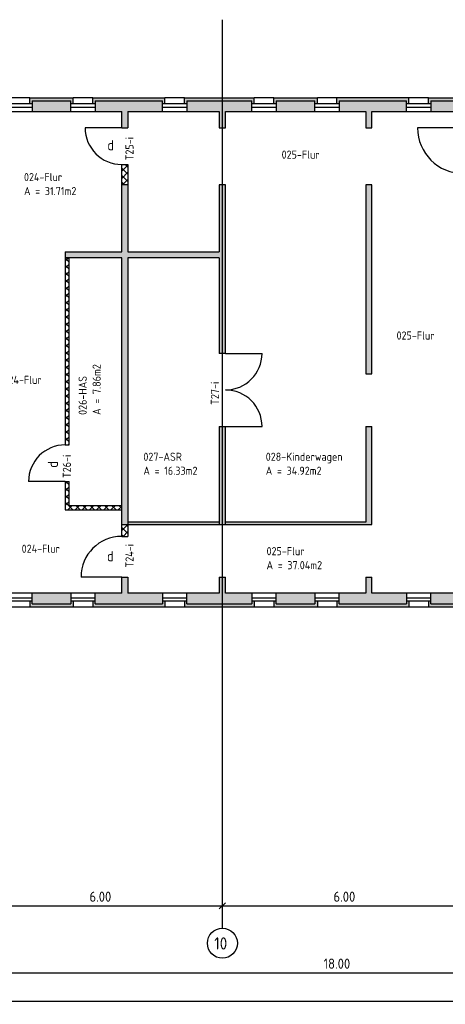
# Model space of a CAD drawing. Extents: x -112620 to -90450, y -13144 to 9644.
# Tile 6 of 34: x -103433 to -102386, y -8152 to -5730. Entities that reach past the tile are written whole.
import ezdxf

# ---------------------------------------------------------------- set-up
doc = ezdxf.new("R2010")
doc.units = 0
doc.header["$LTSCALE"] = 0.5
doc.header["$MEASUREMENT"] = 0
doc.layers.get('0').update_dxf_attribs({"linetype": 'CONTINUOUS'})
doc.layers.get('DEFPOINTS').update_dxf_attribs({"linetype": 'CONTINUOUS'})
for name, color, linetype in [('BEMAS', 30, 'CONTINUOUS'), ('BRAND', 12, 'CONTINUOUS'), ('DÄMM', 41, 'CONTINUOUS'), ('HILFSLINIE', 231, 'CONTINUOUS'), ('RINGB', 104, 'CONTINUOUS'), ('SCHRAFF', 140, 'CONTINUOUS'), ('SCHRAFFB', 254, 'CONTINUOUS'), ('WÄRMEÜBER', 240, 'CONTINUOUS')]:
    doc.layers.add(name, color=color, linetype=linetype)
doc.styles.get("Standard").update_dxf_attribs({"font": 'isocp3.shx', "height": 25})
doc.dimstyles.new('M100', dxfattribs={"dimtxt": 35, "dimasz": 15, "dimexe": 5, "dimexo": 5, "dimgap": 10, "dimtad": 1, "dimlfac": 0.01, "dimzin": 0, "dimtxsty": 'STANDARD', "dimblk1": 'OBLIQUE', "dimblk2": 'OBLIQUE', "dimsah": 1, "dimcen": 2.5, "dimdle": 5, "dimazin": 3, "dimtfac": 1, "dimtmove": 0, "dimatfit": 3, "dimtolj": 1, "dimtzin": 0})
pattern_1 = [(45, (9393.068, 0), (-8.8388348, 8.8388348), []), (135, (9393.068, 0), (-8.8388348, -8.8388348), [])]

# ---------------------------------------------------------------- blocks, each defined once
blk = doc.blocks.new('_OBLIQUE')
at = {"color": 0, "linetype": 'BYBLOCK'}
blk.add_line((-0.5, -0.5), (0.5, 0.5), dxfattribs=at)
blk = doc.blocks.new('*D691')
at = {"color": 0, "linetype": 'BYBLOCK'}
blk.add_line((-112932.6, -7909.5), (-112322.6, -7909.5), dxfattribs=at)
at = {"layer": 'DEFPOINTS', "color": 0, "linetype": 'BYBLOCK'}
for p in [(-112927.6, -7909.5), (-112327.6, -7909.5), (-112327.6, -7909.5)]:
    blk.add_point(p, dxfattribs=at)
at = {"color": 0, "linetype": 'BYBLOCK', "xscale": 15, "yscale": 15, "zscale": 15, "rotation": 180}
blk.add_blockref('_OBLIQUE', (-112927.6, -7909.5), dxfattribs=at)
at = {"color": 0, "linetype": 'BYBLOCK', "xscale": 15, "yscale": 15, "zscale": 15}
blk.add_blockref('_OBLIQUE', (-112327.6, -7909.5), dxfattribs=at)
at = {"color": 0, "linetype": 'BYBLOCK', "insert": (-112627.6, -7887), "char_height": 25, "attachment_point": 5}
blk.add_mtext('\\A1;6.00', dxfattribs=at)
blk = doc.blocks.new('*D692')
at = {"color": 0, "linetype": 'BYBLOCK'}
blk.add_line((-112332.6, -7909.5), (-111722.6, -7909.5), dxfattribs=at)
at = {"layer": 'DEFPOINTS', "color": 0, "linetype": 'BYBLOCK'}
for p in [(-112327.6, -7909.5), (-111727.6, -7909.5), (-111727.6, -7909.5)]:
    blk.add_point(p, dxfattribs=at)
at = {"color": 0, "linetype": 'BYBLOCK', "xscale": 15, "yscale": 15, "zscale": 15, "rotation": 180}
blk.add_blockref('_OBLIQUE', (-112327.6, -7909.5), dxfattribs=at)
at = {"color": 0, "linetype": 'BYBLOCK', "xscale": 15, "yscale": 15, "zscale": 15}
blk.add_blockref('_OBLIQUE', (-111727.6, -7909.5), dxfattribs=at)
at = {"color": 0, "linetype": 'BYBLOCK', "insert": (-112027.6, -7887), "char_height": 25, "attachment_point": 5}
blk.add_mtext('\\A1;6.00', dxfattribs=at)
blk = doc.blocks.new('*D762')
at = {"color": 0, "linetype": 'BYBLOCK'}
blk.add_line((-107238, -4734), (-100511, -4734), dxfattribs=at)
at = {"layer": 'DEFPOINTS', "color": 0, "linetype": 'BYBLOCK'}
for p in [(-107233, -4734), (-100516, -4734), (-100516, -4734)]:
    blk.add_point(p, dxfattribs=at)
at = {"color": 0, "linetype": 'BYBLOCK', "xscale": 15, "yscale": 15, "zscale": 15, "rotation": 180}
blk.add_blockref('_OBLIQUE', (-107233, -4734), dxfattribs=at)
at = {"color": 0, "linetype": 'BYBLOCK', "xscale": 15, "yscale": 15, "zscale": 15}
blk.add_blockref('_OBLIQUE', (-100516, -4734), dxfattribs=at)
at = {"color": 0, "linetype": 'BYBLOCK', "insert": (-103874.5, -4711.5), "char_height": 25, "attachment_point": 5}
blk.add_mtext('\\A1;67.17', dxfattribs=at)
blk = doc.blocks.new('*D760')
at = {"color": 0, "linetype": 'BYBLOCK'}
blk.add_line((-103558, -4664), (-101748, -4664), dxfattribs=at)
at = {"layer": 'DEFPOINTS', "color": 0, "linetype": 'BYBLOCK'}
for p in [(-103553, -4664), (-101753, -4664), (-101753, -4664)]:
    blk.add_point(p, dxfattribs=at)
at = {"color": 0, "linetype": 'BYBLOCK', "xscale": 15, "yscale": 15, "zscale": 15, "rotation": 180}
blk.add_blockref('_OBLIQUE', (-103553, -4664), dxfattribs=at)
at = {"color": 0, "linetype": 'BYBLOCK', "xscale": 15, "yscale": 15, "zscale": 15}
blk.add_blockref('_OBLIQUE', (-101753, -4664), dxfattribs=at)
at = {"color": 0, "linetype": 'BYBLOCK', "insert": (-102653, -4641.5), "char_height": 25, "attachment_point": 5}
blk.add_mtext('\\A1;18.00', dxfattribs=at)

msp = doc.modelspace()

# ---------------------------------------------------------------- hatches: boundary and pattern name
at = {"layer": 'DÄMM'}
for points in [[(-103307.01, -5929.823), (-103307.01, -5936.591), (-103301.01, -5936.591), (-103301.01, -5921.823), (-103408.01, -5921.823), (-103408.01, -5936.591), (-103402.01, -5936.591), (-103402.01, -5929.823)], [(-103082.01, -5929.823), (-103082.01, -5936.591), (-103076.01, -5936.591), (-103076.01, -5921.823), (-103253.01, -5921.823), (-103253.01, -5936.591), (-103247.01, -5936.591), (-103247.01, -5929.823)], [(-102862.01, -5929.823), (-102862.01, -5936.591), (-102856.01, -5936.591), (-102856.01, -5921.823), (-103028.01, -5921.823), (-103028.01, -5936.591), (-103022.01, -5936.591), (-103022.01, -5929.823)], [(-102808.01, -5921.823), (-102808.01, -5936.591), (-102802.01, -5936.591), (-102802.01, -5929.823), (-102707.01, -5929.823), (-102707.01, -5936.591), (-102701.01, -5936.591), (-102701.01, -5921.823)], [(-102482.01, -5929.823), (-102482.01, -5936.591), (-102476.01, -5936.591), (-102476.01, -5921.823), (-102653.01, -5921.823), (-102653.01, -5936.591), (-102647.01, -5936.591), (-102647.01, -5929.823)], [(-102001.01, -5929.823), (-102001.01, -5921.823), (-102428.01, -5921.823), (-102428.01, -5936.591), (-102422.01, -5936.591), (-102422.01, -5929.823)], [(-103301.01, -7160.056), (-103307.01, -7160.056), (-103307.01, -7166.823), (-103402.01, -7166.823), (-103402.01, -7160.056), (-103408.01, -7160.056), (-103408.01, -7174.823), (-103301.01, -7174.823)], [(-103076.01, -7160.056), (-103082.01, -7160.056), (-103082.01, -7166.823), (-103247.01, -7166.823), (-103247.01, -7160.056), (-103253.01, -7160.056), (-103253.01, -7174.823), (-103076.01, -7174.823)], [(-102856.01, -7160.056), (-102862.01, -7160.056), (-102862.01, -7166.823), (-103022.01, -7166.823), (-103022.01, -7160.056), (-103028.01, -7160.056), (-103028.01, -7174.823), (-102856.01, -7174.823)], [(-102701.01, -7160.056), (-102707.01, -7160.056), (-102707.01, -7166.823), (-102802.01, -7166.823), (-102802.01, -7160.056), (-102808.01, -7160.056), (-102808.01, -7174.823), (-102701.01, -7174.823)], [(-102476.01, -7160.056), (-102482.01, -7160.056), (-102482.01, -7166.823), (-102647.01, -7166.823), (-102647.01, -7160.056), (-102653.01, -7160.056), (-102653.01, -7174.823), (-102476.01, -7174.823)], [(-102236.01, -7160.056), (-102242.01, -7160.056), (-102242.01, -7166.823), (-102422.01, -7166.823), (-102422.01, -7160.056), (-102428.01, -7160.056), (-102428.01, -7174.823), (-102236.01, -7174.823)]]:
    msp.add_hatch(color=256, dxfattribs=at).paths.add_polyline_path(points)
at = {"layer": 'RINGB'}
h = msp.add_hatch(color=256, dxfattribs=at)
h.paths.add_polyline_path([(-101771.01, -5769.823), (-102001.01, -5769.823), (-102001.01, -5929.823), (-102422.01, -5929.823), (-102422.01, -5955.823), (-102342.01, -5955.823), (-102342.01, -5995.823), (-102327.01, -5995.823), (-102327.01, -5955.823), (-102102.01, -5955.823), (-102102.01, -5995.823), (-102087.01, -5995.823), (-102087.01, -5955.823), (-101742.01, -5955.823), (-101742.01, -6020.823), (-101716.01, -6020.823), (-101716.01, -5929.823), (-101771.01, -5929.823)])
h.paths.add_polyline_path([(-101797.01, -5789.823), (-101797.01, -5929.823), (-101975.01, -5929.823), (-101975.01, -5789.823)], flags=16)
for points in [[(-103307.01, -5955.823), (-103307.01, -5929.823), (-103402.01, -5929.823), (-103402.01, -5955.823)], [(-103167.01, -5955.823), (-103082.01, -5955.823), (-103082.01, -5929.823), (-103247.01, -5929.823), (-103247.01, -5955.823), (-103182.01, -5955.823), (-103182.01, -5995.823), (-103167.01, -5995.823)], [(-103022.01, -5929.823), (-103022.01, -5955.823), (-102942.01, -5955.823), (-102942.01, -5995.823), (-102927.01, -5995.823), (-102927.01, -5955.823), (-102862.01, -5955.823), (-102862.01, -5929.823)], [(-102707.01, -5955.823), (-102707.01, -5929.823), (-102802.01, -5929.823), (-102802.01, -5955.823)], [(-102567.01, -5955.823), (-102482.01, -5955.823), (-102482.01, -5929.823), (-102647.01, -5929.823), (-102647.01, -5955.823), (-102582.01, -5955.823), (-102582.01, -5995.823), (-102567.01, -5995.823)], [(-102942.01, -6315.823), (-102942.01, -6550.573), (-102927.01, -6550.573), (-102927.01, -6135.823), (-102942.01, -6135.823), (-102942.01, -6300.823), (-103167.01, -6300.823), (-103167.01, -6135.823), (-103182.01, -6135.823), (-103182.01, -6300.823), (-103321.01, -6300.823), (-103321.01, -6315.823), (-103182.01, -6315.823), (-103182.01, -6971.573), (-103167.01, -6971.573), (-103167.01, -6315.823)], [(-102567.01, -6135.823), (-102582.01, -6135.823), (-102582.01, -6600.573), (-102567.01, -6600.573)], [(-102327.01, -7140.823), (-102327.01, -6940.823), (-102102.01, -6940.823), (-102102.01, -6960.823), (-102087.01, -6960.823), (-102087.01, -6720.823), (-102102.01, -6720.823), (-102102.01, -6925.823), (-102327.01, -6925.823), (-102327.01, -6680.823), (-102342.01, -6680.823), (-102342.01, -7140.823), (-102422.01, -7140.823), (-102422.01, -7166.823), (-102242.01, -7166.823), (-102242.01, -7140.823)], [(-102927.01, -6730.573), (-102942.01, -6730.573), (-102942.01, -6971.573), (-102927.01, -6971.573)], [(-103082.01, -7166.823), (-103082.01, -7140.823), (-103167.01, -7140.823), (-103167.01, -7100.823), (-103182.01, -7100.823), (-103182.01, -7140.823), (-103247.01, -7140.823), (-103247.01, -7166.823)], [(-102862.01, -7166.823), (-102862.01, -7140.823), (-102927.01, -7140.823), (-102927.01, -7100.823), (-102942.01, -7100.823), (-102942.01, -7140.823), (-103022.01, -7140.823), (-103022.01, -7166.823)], [(-102482.01, -7166.823), (-102482.01, -7140.823), (-102567.01, -7140.823), (-102567.01, -7100.823), (-102582.01, -7100.823), (-102582.01, -7140.823), (-102647.01, -7140.823), (-102647.01, -7166.823)], [(-103307.01, -7166.823), (-103307.01, -7140.823), (-103402.01, -7140.823), (-103402.01, -7166.823)], [(-102707.01, -7166.823), (-102707.01, -7140.823), (-102802.01, -7140.823), (-102802.01, -7166.823)]]:
    msp.add_hatch(color=256, dxfattribs=at).paths.add_polyline_path(points)
h = msp.add_hatch(color=256, dxfattribs=at)
h.paths.add_polyline_path([(-102942.01, -6971.573), (-102942.01, -6965.573), (-103167.01, -6965.573), (-103167.01, -6971.573)])
h.paths.add_polyline_path([(-102567.01, -6971.573), (-102567.01, -6730.573), (-102582.01, -6730.573), (-102582.01, -6965.573), (-102927.01, -6965.573), (-102927.01, -6971.573)])
at = {"layer": 'SCHRAFF'}
h = msp.add_hatch(dxfattribs=at)
h.set_pattern_fill('ANSI37', color=256, scale=100, style=0)
h.set_pattern_definition(pattern_1)
h.paths.add_polyline_path([(-103167.01, -6085.823), (-103182.01, -6085.823), (-103182.01, -6135.823), (-103167.01, -6135.823)])
h = msp.add_hatch(dxfattribs=at)
h.set_pattern_fill('ANSI37', color=256, scale=100, style=0)
h.paths.add_polyline_path([(-103311.01, -6315.823), (-103321.01, -6315.823), (-103321.01, -6775.823), (-103311.01, -6775.823)])
h.paths.add_polyline_path([(-103311.01, -6925.823), (-103311.01, -6865.823), (-103321.01, -6865.823), (-103321.01, -6935.823), (-103182.01, -6935.823), (-103182.01, -6925.823)])
h = msp.add_hatch(dxfattribs=at)
h.set_pattern_fill('ANSI37', color=256, scale=100, style=0)
h.set_pattern_definition(pattern_1)
h.paths.add_polyline_path([(-103167.01, -6971.573), (-103182.01, -6971.573), (-103182.01, -7000.823), (-103167.01, -7000.823)])

# ---------------------------------------------------------------- linework, layer by layer
at = {"layer": 'HILFSLINIE'}
msp.add_line((-102934.51, -7964.683), (-102934.51, -5729.823), dxfattribs=at)
msp.add_circle((-102934.51, -8001.552), 36.869, dxfattribs=at)
at = {"layer": 'SCHRAFF'}
for p, q in [((-103402.01, -5929.823), (-103402.01, -5955.823)), ((-103402.01, -5929.823), (-103307.01, -5929.823)), ((-103307.01, -5955.823), (-103307.01, -5929.823)), ((-103247.01, -5929.823), (-103247.01, -5955.823)), ((-103247.01, -5929.823), (-103082.01, -5929.823)), ((-103082.01, -5955.823), (-103082.01, -5929.823)), ((-103022.01, -5929.823), (-103022.01, -5955.823)), ((-103022.01, -5929.823), (-102862.01, -5929.823)), ((-102862.01, -5955.823), (-102862.01, -5929.823)), ((-102802.01, -5929.823), (-102802.01, -5955.823)), ((-102802.01, -5929.823), (-102707.01, -5929.823)), ((-102707.01, -5955.823), (-102707.01, -5929.823)), ((-102647.01, -5929.823), (-102647.01, -5955.823)), ((-102647.01, -5929.823), (-102482.01, -5929.823)), ((-102482.01, -5955.823), (-102482.01, -5929.823)), ((-102422.01, -5929.823), (-102422.01, -5955.823)), ((-102422.01, -5929.823), (-102001.01, -5929.823)), ((-103527.01, -5955.823), (-103182.01, -5955.823)), ((-103402.01, -5936.591), (-103462.01, -5936.591)), ((-103462.01, -5944.591), (-103402.01, -5944.591)), ((-103247.01, -5936.591), (-103307.01, -5936.591)), ((-103307.01, -5944.591), (-103247.01, -5944.591)), ((-103182.01, -5995.823), (-103182.01, -5955.823)), ((-103167.01, -5955.823), (-103167.01, -5995.823)), ((-103167.01, -5955.823), (-102942.01, -5955.823)), ((-103022.01, -5936.591), (-103082.01, -5936.591)), ((-103082.01, -5944.591), (-103022.01, -5944.591)), ((-102942.01, -5955.823), (-102942.01, -5995.823)), ((-102927.01, -5995.823), (-102927.01, -5955.823)), ((-102927.01, -5955.823), (-102582.01, -5955.823)), ((-102802.01, -5936.591), (-102862.01, -5936.591)), ((-102862.01, -5944.591), (-102802.01, -5944.591)), ((-102647.01, -5936.591), (-102707.01, -5936.591)), ((-102707.01, -5944.591), (-102647.01, -5944.591)), ((-102582.01, -5955.823), (-102582.01, -5995.823)), ((-102567.01, -5995.823), (-102567.01, -5955.823)), ((-102567.01, -5955.823), (-102342.01, -5955.823)), ((-102422.01, -5936.591), (-102482.01, -5936.591)), ((-102482.01, -5944.591), (-102422.01, -5944.591)), ((-103182.01, -5995.823), (-103272.01, -5995.823)), ((-103182.01, -5995.823), (-103167.01, -5995.823)), ((-102942.01, -5995.823), (-102927.01, -5995.823)), ((-102582.01, -5995.823), (-102567.01, -5995.823)), ((-102582.01, -5995.823), (-102567.01, -5995.823)), ((-102342.01, -5995.823), (-102454.51, -5995.823)), ((-103182.01, -6300.823), (-103182.01, -6085.823)), ((-103182.01, -6085.823), (-103167.01, -6085.823)), ((-103167.01, -6085.823), (-103167.01, -6300.823)), ((-103167.01, -6135.823), (-103182.01, -6135.823)), ((-102927.01, -6135.823), (-102942.01, -6135.823)), ((-102942.01, -6135.823), (-102942.01, -6300.823)), ((-102927.01, -6550.573), (-102927.01, -6135.823)), ((-102567.01, -6135.823), (-102582.01, -6135.823)), ((-102582.01, -6135.823), (-102582.01, -6600.573)), ((-102567.01, -6600.573), (-102567.01, -6135.823)), ((-103321.01, -6300.823), (-103182.01, -6300.823)), ((-103321.01, -6300.823), (-103321.01, -6315.823)), ((-103182.01, -6315.823), (-103321.01, -6315.823)), ((-103321.01, -6315.823), (-103321.01, -6775.823)), ((-103311.01, -6775.823), (-103311.01, -6315.823)), ((-103182.01, -7000.823), (-103182.01, -6315.823)), ((-103167.01, -6300.823), (-102942.01, -6300.823)), ((-102942.01, -6315.823), (-103167.01, -6315.823)), ((-103167.01, -6315.823), (-103167.01, -7000.823)), ((-102942.01, -6315.823), (-102942.01, -6550.573)), ((-102927.01, -6550.573), (-102942.01, -6550.573)), ((-102927.01, -6550.573), (-102837.01, -6550.573)), ((-102582.01, -6600.573), (-102567.01, -6600.573)), ((-102942.01, -6730.573), (-102927.01, -6730.573)), ((-102942.01, -6730.573), (-102942.01, -6971.573)), ((-102927.01, -6971.573), (-102927.01, -6730.573)), ((-102927.01, -6730.573), (-102837.01, -6730.573)), ((-102582.01, -6730.573), (-102567.01, -6730.573)), ((-102582.01, -6730.573), (-102582.01, -6965.573)), ((-102567.01, -6971.573), (-102567.01, -6730.573)), ((-103321.01, -6775.823), (-103311.01, -6775.823)), ((-103321.01, -6865.823), (-103411.01, -6865.823)), ((-103321.01, -6865.823), (-103311.01, -6865.823)), ((-103321.01, -6865.823), (-103321.01, -6935.823)), ((-103311.01, -6925.823), (-103311.01, -6865.823)), ((-103182.01, -6925.823), (-103311.01, -6925.823)), ((-103321.01, -6935.823), (-103182.01, -6935.823)), ((-103182.01, -6971.573), (-102567.01, -6971.573)), ((-102942.01, -6965.573), (-103167.01, -6965.573)), ((-102582.01, -6965.573), (-102927.01, -6965.573)), ((-103182.01, -7000.823), (-103167.01, -7000.823)), ((-103182.01, -7100.823), (-103282.01, -7100.823)), ((-103182.01, -7140.823), (-103182.01, -7100.823)), ((-103182.01, -7100.823), (-103167.01, -7100.823)), ((-103167.01, -7100.823), (-103167.01, -7140.823)), ((-102942.01, -7100.823), (-102927.01, -7100.823)), ((-102942.01, -7100.823), (-102942.01, -7140.823)), ((-102927.01, -7140.823), (-102927.01, -7100.823)), ((-102582.01, -7100.823), (-102567.01, -7100.823)), ((-102582.01, -7100.823), (-102582.01, -7140.823)), ((-102567.01, -7140.823), (-102567.01, -7100.823)), ((-103182.01, -7140.823), (-103527.01, -7140.823)), ((-103402.01, -7166.823), (-103402.01, -7140.823)), ((-103307.01, -7140.823), (-103307.01, -7166.823)), ((-103247.01, -7166.823), (-103247.01, -7140.823)), ((-102942.01, -7140.823), (-103167.01, -7140.823)), ((-103082.01, -7140.823), (-103082.01, -7166.823)), ((-103022.01, -7166.823), (-103022.01, -7140.823)), ((-102582.01, -7140.823), (-102927.01, -7140.823)), ((-102862.01, -7140.823), (-102862.01, -7166.823)), ((-102802.01, -7166.823), (-102802.01, -7140.823)), ((-102707.01, -7140.823), (-102707.01, -7166.823)), ((-102647.01, -7166.823), (-102647.01, -7140.823)), ((-102342.01, -7140.823), (-102567.01, -7140.823)), ((-102482.01, -7140.823), (-102482.01, -7166.823)), ((-102422.01, -7166.823), (-102422.01, -7140.823)), ((-103462.01, -7152.056), (-103402.01, -7152.056)), ((-103402.01, -7160.056), (-103462.01, -7160.056)), ((-103402.01, -7166.823), (-103307.01, -7166.823)), ((-103307.01, -7152.056), (-103247.01, -7152.056)), ((-103247.01, -7160.056), (-103307.01, -7160.056)), ((-103247.01, -7166.823), (-103082.01, -7166.823)), ((-103082.01, -7152.056), (-103022.01, -7152.056)), ((-103022.01, -7160.056), (-103082.01, -7160.056)), ((-103022.01, -7166.823), (-102862.01, -7166.823)), ((-102862.01, -7152.056), (-102802.01, -7152.056)), ((-102802.01, -7160.056), (-102862.01, -7160.056)), ((-102802.01, -7166.823), (-102707.01, -7166.823)), ((-102707.01, -7152.056), (-102647.01, -7152.056)), ((-102647.01, -7160.056), (-102707.01, -7160.056)), ((-102647.01, -7166.823), (-102482.01, -7166.823)), ((-102482.01, -7152.056), (-102422.01, -7152.056)), ((-102422.01, -7160.056), (-102482.01, -7160.056)), ((-102422.01, -7166.823), (-102242.01, -7166.823))]:
    msp.add_line(p, q, dxfattribs=at)
for centre, radius, start, end in [((-103182.01, -5995.823), 90, 180, 270), ((-102342.01, -5995.823), 112.5, 180, 270), ((-102927.01, -6550.573), 90, 270, 0), ((-102927.01, -6730.573), 90, 0, 90), ((-103321.01, -6865.823), 90, 90, 180), ((-103182.01, -7100.823), 100, 90, 180)]:
    msp.add_arc(centre, radius, start, end, dxfattribs=at)
at = {"layer": 'SCHRAFFB'}
for p, q in [((-103408.01, -5921.823), (-103456.01, -5921.823)), ((-103253.01, -5921.823), (-103301.01, -5921.823)), ((-103028.01, -5921.823), (-103076.01, -5921.823)), ((-102808.01, -5921.823), (-102856.01, -5921.823)), ((-102653.01, -5921.823), (-102701.01, -5921.823)), ((-102428.01, -5921.823), (-102476.01, -5921.823)), ((-103408.01, -7174.823), (-103456.01, -7174.823)), ((-103253.01, -7174.823), (-103301.01, -7174.823)), ((-103028.01, -7174.823), (-103076.01, -7174.823)), ((-102808.01, -7174.823), (-102856.01, -7174.823)), ((-102653.01, -7174.823), (-102701.01, -7174.823)), ((-102428.01, -7174.823), (-102476.01, -7174.823))]:
    msp.add_line(p, q, dxfattribs=at)
at = {"layer": 'WÄRMEÜBER'}
for p, q in [((-103408.01, -5936.591), (-103408.01, -5921.823)), ((-103408.01, -5921.823), (-103301.01, -5921.823)), ((-103301.01, -5936.591), (-103301.01, -5921.823)), ((-103253.01, -5936.591), (-103253.01, -5921.823)), ((-103253.01, -5921.823), (-103076.01, -5921.823)), ((-103076.01, -5936.591), (-103076.01, -5921.823)), ((-103028.01, -5936.591), (-103028.01, -5921.823)), ((-103028.01, -5921.823), (-102856.01, -5921.823)), ((-102856.01, -5936.591), (-102856.01, -5921.823)), ((-102808.01, -5936.591), (-102808.01, -5921.823)), ((-102808.01, -5921.823), (-102701.01, -5921.823)), ((-102701.01, -5936.591), (-102701.01, -5921.823)), ((-102653.01, -5936.591), (-102653.01, -5921.823)), ((-102476.01, -5921.823), (-102653.01, -5921.823)), ((-102476.01, -5936.591), (-102476.01, -5921.823)), ((-102428.01, -5936.591), (-102428.01, -5921.823)), ((-102428.01, -5921.823), (-102001.01, -5921.823)), ((-103408.01, -7160.056), (-103408.01, -7174.823)), ((-103301.01, -7160.056), (-103301.01, -7174.823)), ((-103253.01, -7160.056), (-103253.01, -7174.823)), ((-103076.01, -7160.056), (-103076.01, -7174.823)), ((-103028.01, -7160.056), (-103028.01, -7174.823)), ((-102856.01, -7160.056), (-102856.01, -7174.823)), ((-102808.01, -7160.056), (-102808.01, -7174.823)), ((-102701.01, -7160.056), (-102701.01, -7174.823)), ((-102653.01, -7160.056), (-102653.01, -7174.823)), ((-102476.01, -7160.056), (-102476.01, -7174.823)), ((-102428.01, -7160.056), (-102428.01, -7174.823)), ((-103301.01, -7174.823), (-103408.01, -7174.823)), ((-103076.01, -7174.823), (-103253.01, -7174.823)), ((-102856.01, -7174.823), (-103028.01, -7174.823)), ((-102701.01, -7174.823), (-102808.01, -7174.823)), ((-102476.01, -7174.823), (-102653.01, -7174.823)), ((-102236.01, -7174.823), (-102428.01, -7174.823))]:
    msp.add_line(p, q, dxfattribs=at)

# ---------------------------------------------------------------- texts
at = {"layer": 'BEMAS'}
for s, p in [('025-Flur', (-102788.854, -6071.704)), ('024-Flur', (-103422.38, -6127.027)), ('A = 31.71m2', (-103422.38, -6161.455)), ('025-Flur', (-102506.292, -6516.676)), ('024-Flur', (-103472.798, -6625.775)), ('027-ASR', (-103128.766, -6814.957)), ('028-Kinderwagen', (-102827.948, -6814.957)), ('A = 16.33m2', (-103128.766, -6849.385)), ('A = 34.92m2', (-102827.948, -6849.385)), ('024-Flur', (-103428.088, -7041.216)), ('025-Flur', (-102825.958, -7047.22)), ('A = 37.04m2', (-102825.958, -7081.648))]:
    msp.add_text(s, height=20, dxfattribs=at).set_placement(p)
for s, p in [('A = 7.86m2', (-103233.623, -6701.995)), ('026-HAS', (-103268.051, -6701.995))]:
    msp.add_text(s, height=20, rotation=90, dxfattribs=at).set_placement(p)
at = {"layer": 'BRAND'}
for p in [(-103217.415, -6051.048), (-103218.217, -7062.062)]:
    msp.add_text('d', height=25, dxfattribs=at).set_placement(p)
msp.add_text('d', height=25, rotation=90, dxfattribs=at).set_placement((-103338.89, -6832.027))
at = {"layer": 'HILFSLINIE'}
msp.add_text('10', height=30, dxfattribs=at).set_placement((-102954.499, -8017.037))
at = {"layer": 'WÄRMEÜBER'}
for s, p in [('T25-i', (-103152.888, -6075.77)), ('T27-i', (-102942.854, -6677.232)), ('T26-i', (-103306.886, -6857.232)), ('T24-i', (-103152.888, -7077.359))]:
    msp.add_text(s, height=20, rotation=90, dxfattribs=at).set_placement(p)

# ---------------------------------------------------------------- dimensions: what is measured, and where the dimension line sits
at = {"layer": 'BEMAS'}
for base, p1, p2, picture, middle in [((-101753.01, -8074.337), (-103553.01, -8074.337), (-101753.01, -8074.337), '*D760', (-102653.01, -8051.837)), ((-100516.01, -8144.337), (-107233.01, -8144.337), (-100516.01, -8144.337), '*D762', (-103874.51, -8121.837))]:
    dim = msp.add_linear_dim(base=base, p1=p1, p2=p2, dimstyle='M100', dxfattribs=at)
    dim.commit()
    dim.dimension.update_dxf_attribs({"geometry": picture, "text_midpoint": middle, "insert": (0, -3410.33)})
at = {"layer": 'HILFSLINIE'}
for base, p1, p2, picture, middle in [((-102934.51, -7909.453), (-103534.51, -7909.453), (-102934.51, -7909.453), '*D691', (-103234.51, -7886.953)), ((-102334.51, -7909.453), (-102934.51, -7909.453), (-102334.51, -7909.453), '*D692', (-102634.51, -7886.953))]:
    dim = msp.add_linear_dim(base=base, p1=p1, p2=p2, dimstyle='M100', dxfattribs=at)
    dim.commit()
    dim.dimension.update_dxf_attribs({"geometry": picture, "text_midpoint": middle, "insert": (9393.068, 0)})

doc.saveas('drawing.dxf')
